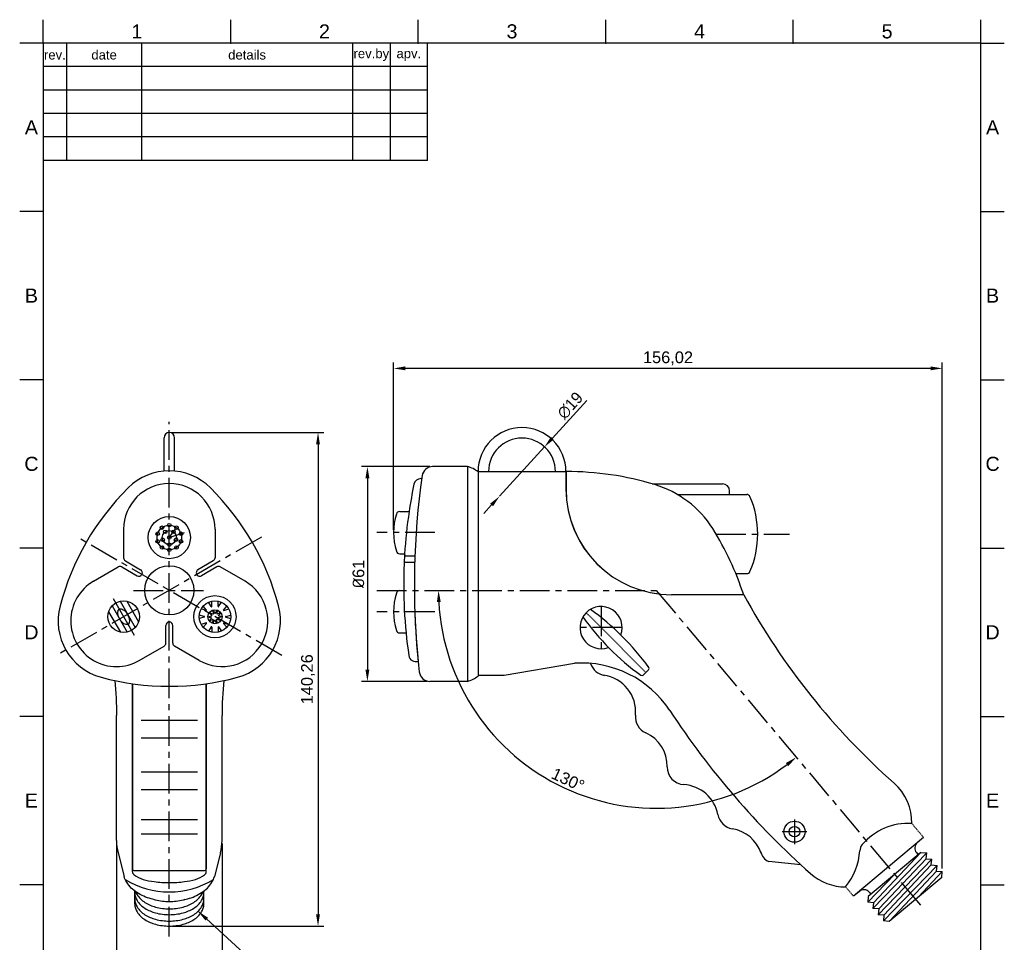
# Model space of a CAD drawing. Header units: millimetres. Extents: x 2316 to 2526, y 318 to 615.
# Tile 5 of 5: x 2316 to 2526, y 418 to 615. Entities that reach past the tile are written whole.
import ezdxf

# ---------------------------------------------------------------- set-up
doc = ezdxf.new("R2010")
doc.units = ezdxf.units.MM
doc.header["$LTSCALE"] = 0.1
doc.linetypes.add('CENTER', pattern=[0.6, 0.375, -0.075, 0.075, -0.075])
doc.linetypes.add('CENTERX2', pattern=[101.6, 63.5, -12.7, 12.7, -12.7])
doc.layers.add('1', color=7, linetype='Continuous', true_color=0xffffff)
for name, color, linetype in [('3', 3, 'Continuous'), ('CENTER', 1, 'CENTERX2'), ('DIM', 3, 'Continuous'), ('FORM', 7, 'Continuous'), ('TEXT', 2, 'Continuous')]:
    doc.layers.add(name, color=color, linetype=linetype)
doc.styles.get("Standard").update_dxf_attribs({"font": 'arial_0.ttf'})
doc.dimstyles.new('ISO-25', dxfattribs={"dimtxt": 2.5, "dimasz": 2.5, "dimexe": 1.25, "dimexo": 0.625, "dimtad": 1, "dimlfac": 1.333333, "dimtxsty": 'Standard', "dimcen": 2.5, "dimadec": 0, "dimazin": 0, "dimtfac": 1, "dimtmove": 0, "dimatfit": 3, "dimfxl": 1, "dimarcsym": 0})

# ---------------------------------------------------------------- blocks, each defined once
blk = doc.blocks.new('*D60')
at = {"layer": 'Defpoints', "color": 0, "transparency": 16777216}
for p in [(2392.42, 493.22), (2452.02, 493.22), (2452.02, 493.22), (2418.24, 461.35), (2508.75, 425.62)]:
    blk.add_point(p, dxfattribs=at)
at = {"layer": 'DIM', "color": 0, "lineweight": -2, "transparency": 16777216}
blk.add_arc((2452.02, 493.22), 46.45, 183.0844, 306.9156, dxfattribs=at)
at = {"layer": 'DIM', "color": 0, "transparency": 16777216}
for points in [[(2405.23, 490.71), (2406.06, 490.73), (2405.58, 493.22)], [(2479.66, 456.41), (2480.18, 455.76), (2481.88, 457.64)]]:
    blk.add_solid(points, dxfattribs=at)
at = {"layer": 'DIM', "color": 0, "transparency": 16777216, "insert": (2433.2, 452.85), "char_height": 2.5, "attachment_point": 5, "rotation": 335}
blk.add_mtext('130°', dxfattribs=at)
blk = doc.blocks.new('*D61')
at = {"layer": 'Defpoints', "color": 0, "transparency": 16777216}
for p in [(2396.01, 540.53), (2396.01, 505.53), (2513.03, 433.27)]:
    blk.add_point(p, dxfattribs=at)
at = {"layer": 'DIM', "color": 0, "lineweight": -2, "transparency": 16777216}
for p, q in [((2396.01, 506.15), (2396.01, 541.78)), ((2510.53, 540.53), (2398.51, 540.53)), ((2513.03, 433.9), (2513.03, 541.78))]:
    blk.add_line(p, q, dxfattribs=at)
at = {"layer": 'DIM', "color": 0, "transparency": 16777216}
for points in [[(2398.51, 540.95), (2398.51, 540.12), (2396.01, 540.53)], [(2510.53, 540.95), (2510.53, 540.12), (2513.03, 540.53)]]:
    blk.add_solid(points, dxfattribs=at)
at = {"layer": 'DIM', "color": 0, "transparency": 16777216, "insert": (2454.52, 542.66), "char_height": 2.5, "attachment_point": 5}
blk.add_mtext('156,02', dxfattribs=at)
blk = doc.blocks.new('*D62')
at = {"layer": 'Defpoints', "color": 0, "transparency": 16777216}
for p in [(2348.16, 526.85), (2348.16, 421.66), (2379.88, 421.66)]:
    blk.add_point(p, dxfattribs=at)
at = {"layer": 'DIM', "color": 0, "lineweight": -2, "transparency": 16777216}
for p, q in [((2348.79, 526.85), (2381.13, 526.85)), ((2379.88, 524.35), (2379.88, 424.16)), ((2348.79, 421.66), (2381.13, 421.66))]:
    blk.add_line(p, q, dxfattribs=at)
at = {"layer": 'DIM', "color": 0, "transparency": 16777216}
for points in [[(2379.46, 524.35), (2380.29, 524.35), (2379.88, 526.85)], [(2379.46, 424.16), (2380.29, 424.16), (2379.88, 421.66)]]:
    blk.add_solid(points, dxfattribs=at)
at = {"layer": 'DIM', "color": 0, "transparency": 16777216, "insert": (2377.75, 474.26), "char_height": 2.5, "attachment_point": 5, "rotation": 90}
blk.add_mtext('140,26', dxfattribs=at)
blk = doc.blocks.new('*D63')
at = {"layer": 'Defpoints', "color": 0, "transparency": 16777216}
for p in [(2336.91, 439.88), (2359.41, 439.88), (2359.41, 404.95)]:
    blk.add_point(p, dxfattribs=at)
at = {"layer": 'DIM', "color": 0, "lineweight": -2, "transparency": 16777216}
for p, q in [((2336.91, 439.26), (2336.91, 403.7)), ((2359.41, 439.26), (2359.41, 403.7)), ((2339.41, 404.95), (2356.91, 404.95))]:
    blk.add_line(p, q, dxfattribs=at)
at = {"layer": 'DIM', "color": 0, "transparency": 16777216}
for points in [[(2339.41, 405.37), (2339.41, 404.53), (2336.91, 404.95)], [(2356.91, 405.37), (2356.91, 404.53), (2359.41, 404.95)]]:
    blk.add_solid(points, dxfattribs=at)
at = {"layer": 'DIM', "color": 0, "transparency": 16777216, "insert": (2348.16, 406.85), "char_height": 2.5, "attachment_point": 5}
blk.add_mtext('30', dxfattribs=at)
blk = doc.blocks.new('*D64')
at = {"layer": 'Defpoints', "color": 0, "transparency": 16777216}
for p in [(2428.18, 523.8), (2418.59, 513.27)]:
    blk.add_point(p, dxfattribs=at)
at = {"layer": 'DIM', "color": 0, "lineweight": -2, "transparency": 16777216}
for p, q in [((2437.2, 533.71), (2429.86, 525.65)), ((2418.59, 513.27), (2428.18, 523.8)), ((2416.9, 511.42), (2415.22, 509.57))]:
    blk.add_line(p, q, dxfattribs=at)
at = {"layer": 'DIM', "color": 0, "transparency": 16777216}
for points in [[(2429.55, 525.93), (2430.17, 525.37), (2428.18, 523.8)], [(2416.59, 511.7), (2417.21, 511.14), (2418.59, 513.27)]]:
    blk.add_solid(points, dxfattribs=at)
at = {"layer": 'DIM', "color": 0, "transparency": 16777216, "insert": (2433.65, 532.6), "char_height": 2.5, "attachment_point": 5, "rotation": 47.6831}
blk.add_mtext('{\\fMS PGothic|b0|i0|c128|p34;∅19}', dxfattribs=at)
blk = doc.blocks.new('*D65')
at = {"layer": 'Defpoints', "color": 0, "transparency": 16777216}
for p in [(2404.32, 519.6), (2390.41, 473.82), (2403.71, 473.82)]:
    blk.add_point(p, dxfattribs=at)
at = {"layer": 'DIM', "color": 0, "lineweight": -2, "transparency": 16777216}
for p, q in [((2403.7, 519.6), (2389.16, 519.6)), ((2390.41, 517.1), (2390.41, 476.32)), ((2403.09, 473.82), (2389.16, 473.82))]:
    blk.add_line(p, q, dxfattribs=at)
at = {"layer": 'DIM', "color": 0, "transparency": 16777216}
for points in [[(2389.99, 517.1), (2390.83, 517.1), (2390.41, 519.6)], [(2389.99, 476.32), (2390.83, 476.32), (2390.41, 473.82)]]:
    blk.add_solid(points, dxfattribs=at)
at = {"layer": 'DIM', "color": 0, "transparency": 16777216, "insert": (2388.51, 496.71), "char_height": 2.5, "attachment_point": 5, "rotation": 90}
blk.add_mtext('{\\fISOCPEUR|b0|i0|c0|p34;%%C}61', dxfattribs=at)

msp = doc.modelspace()

# ---------------------------------------------------------------- linework, layer by layer
at = {"color": 7}
for p, q in [((2507.5075, 437.3076), (2507.8843, 436.8586)), ((2508.4597, 437.3396), (2509.7063, 437.2419)), ((2509.5802, 436.0142), (2509.7063, 437.2419)), ((2509.5802, 436.0142), (2510.8107, 435.9191)), ((2510.6854, 434.6872), (2510.8107, 435.9191)), ((2510.6854, 434.6872), (2511.92, 434.592)), ((2511.7955, 433.3642), (2511.92, 434.592)), ((2511.7955, 433.3642), (2513.0261, 433.2707)), ((2512.9029, 432.0444), (2513.0261, 433.2707)), ((2512.9029, 432.0444), (2501.6995, 422.6436)), ((2497.4532, 428.871), (2497.8133, 428.4419)), ((2497.2394, 427.979), (2497.1275, 426.7516)), ((2498.355, 426.6413), (2497.1275, 426.7516)), ((2498.3535, 426.6431), (2498.2428, 425.4156)), ((2499.4705, 425.3066), (2498.2428, 425.4156)), ((2499.4651, 425.3131), (2499.3547, 424.0855)), ((2500.5824, 423.9768), (2499.3547, 424.0855)), ((2500.5809, 423.9787), (2500.4718, 422.751)), ((2501.6995, 422.6436), (2500.4718, 422.751))]:
    msp.add_line(p, q, dxfattribs=at)
for radius in [9.375, 7.125]:
    msp.add_arc((2423.3829, 518.535), radius, 0, 180, dxfattribs=at)
at = {"layer": '1'}
for p, q in [((2348.1613, 504.4699), (2349.4838, 506.2902)), ((2348.1613, 504.4699), (2351.3711, 505.5128)), ((2336.1685, 491.492), (2340.6685, 483.6978))]:
    msp.add_line(p, q, dxfattribs=at)
at = {"layer": '3', "color": 7, "linetype": 'CENTER'}
for p, q in [((2506.5297, 443.5213), (2509.0292, 440.5426)), ((2492.415, 430.0059), (2494.0913, 428.0082))]:
    msp.add_line(p, q, dxfattribs=at)
at = {"layer": 'CENTER'}
for p, q in [((2348.1613, 419.4121), (2348.1613, 529.1045)), ((2367.826, 504.5733), (2324.1616, 479.3636)), ((2372.1611, 479.3636), (2328.4966, 504.5733)), ((2404.8086, 505.5254), (2392.4237, 505.5254)), ((2464.7834, 505.2225), (2480.4072, 505.2225)), ((2340.5176, 493.2199), (2355.4609, 493.2199)), ((2392.4237, 493.2199), (2452.0248, 493.2199)), ((2452.0248, 493.2199), (2508.7475, 425.6204)), ((2440.2579, 489.7754), (2440.2579, 480.7754)), ((2404.8086, 488.6504), (2392.4237, 488.6504)), ((2444.7579, 485.2754), (2435.7579, 485.2754)), ((2481.5079, 444.4004), (2481.5079, 439.1504)), ((2484.1329, 441.7754), (2478.8829, 441.7754))]:
    msp.add_line(p, q, dxfattribs=at)
at = {"layer": 'DIM', "color": 7, "linetype": 'Continuous'}
for p, q in [((2347.0363, 518.6315), (2347.0363, 525.7295)), ((2349.2863, 518.6315), (2349.2863, 525.7295)), ((2468.4472, 492.285), (2455.2579, 492.285)), ((2470.6669, 492.285), (2455.2919, 492.285)), ((2340.2863, 433.2547), (2340.2863, 473.3244)), ((2356.0363, 433.2547), (2356.0363, 473.3244)), ((2336.9113, 439.8805), (2336.9113, 466.5322)), ((2359.4113, 439.8805), (2359.4113, 466.5322)), ((2508.4597, 437.3396), (2497.2378, 427.9609)), ((2509.7063, 437.2419), (2498.2428, 425.4156)), ((2498.3443, 426.6423), (2508.4597, 437.3396)), ((2510.8107, 435.9191), (2499.3547, 424.0855)), ((2499.4646, 425.3072), (2509.5802, 436.0142)), ((2502.8299, 432.6344), (2497.1275, 426.7516)), ((2511.92, 434.592), (2500.4718, 422.751)), ((2500.5807, 423.977), (2510.6854, 434.6872)), ((2501.6995, 422.6436), (2511.7955, 433.3642)), ((2507.985, 427.9177), (2513.0261, 433.2707)), ((2340.7888, 426.3255), (2340.7888, 429.1234)), ((2355.5338, 426.3255), (2355.5338, 429.1234))]:
    msp.add_line(p, q, dxfattribs=at)
at = {"layer": 'DIM', "color": 7}
for p, q in [((2411.7579, 519.596), (2404.3201, 519.596)), ((2411.7579, 519.596), (2411.7579, 473.8185)), ((2411.7579, 519.596), (2411.7579, 512.6504)), ((2401.8111, 517.0379), (2402.0037, 517.0379)), ((2411.7579, 518.6129), (2411.7579, 474.9479)), ((2414.0079, 518.6129), (2414.0079, 474.9479)), ((2414.0079, 518.535), (2432.7579, 518.535)), ((2414.0079, 518.535), (2414.0079, 511.1504)), ((2432.7579, 518.535), (2432.7579, 514.785)), ((2432.7919, 518.535), (2432.7919, 514.785)), ((2414.0079, 515.91), (2414.0079, 478.3956)), ((2414.0079, 515.91), (2414.0079, 511.1504)), ((2451.1669, 515.91), (2466.1669, 515.91)), ((2456.4902, 513.66), (2471.3081, 513.66)), ((2467.6669, 513.66), (2467.6669, 514.41)), ((2411.7579, 511.3379), (2411.7579, 499.7129)), ((2411.7579, 511.3379), (2411.7579, 511.1504)), ((2414.0079, 511.5254), (2414.0079, 497.2754)), ((2397.305, 510.0254), (2399.3039, 510.0254)), ((2414.0079, 509.9504), (2414.0079, 501.1004)), ((2338.4113, 506.2324), (2338.4113, 500.1481)), ((2357.9113, 506.2324), (2357.9113, 500.1481)), ((2397.305, 501.0254), (2398.3511, 501.0254)), ((2398.3511, 501.0254), (2398.2398, 498.8958)), ((2398.7209, 500.5541), (2400.5391, 500.5541)), ((2332.0172, 495.1574), (2337.2863, 498.1995)), ((2338.0363, 498.1995), (2341.2911, 496.3204)), ((2338.7863, 499.4986), (2342.0411, 497.6194)), ((2357.5363, 499.4986), (2354.249, 497.6006)), ((2358.2863, 498.1995), (2354.999, 496.3016)), ((2364.3055, 495.1574), (2359.0363, 498.1995)), ((2398.6144, 499.255), (2400.4949, 499.255)), ((2414.0079, 497.2754), (2414.0079, 475.1729)), ((2468.9821, 496.785), (2471.3081, 496.785)), ((2397.305, 493.1504), (2398.155, 493.1504)), ((2335.9586, 489.9056), (2339.1897, 484.3092)), ((2337.6474, 490.8806), (2340.8785, 485.2842)), ((2339.1093, 490.8984), (2341.6249, 486.5413)), ((2356.0813, 489.0089), (2355.3944, 489.8515)), ((2357.1226, 489.7655), (2356.5335, 490.6791)), ((2357.2605, 489.8103), (2357.2001, 490.8957)), ((2358.5477, 489.8103), (2358.6081, 490.8957)), ((2358.6856, 489.7655), (2359.2747, 490.6791)), ((2359.7269, 489.0089), (2360.4138, 489.8515)), ((2335.2122, 488.6484), (2337.7278, 484.2913)), ((2355.5983, 487.6674), (2354.5474, 487.9454)), ((2355.5983, 487.5224), (2354.5474, 487.2444)), ((2355.996, 488.8916), (2354.9824, 489.2844)), ((2356.4041, 487.5949), (2357.251, 487.8071)), ((2356.4041, 487.5949), (2357.251, 487.3827)), ((2356.6906, 488.4766), (2357.251, 487.8071)), ((2356.6906, 488.4766), (2357.5004, 488.1505)), ((2356.6906, 486.7132), (2357.251, 487.3827)), ((2357.4406, 489.0215), (2357.5004, 488.1505)), ((2357.4406, 489.0215), (2357.9041, 488.2817)), ((2358.3676, 489.0215), (2357.9041, 488.2817)), ((2358.3676, 489.0215), (2358.3078, 488.1505)), ((2359.1176, 488.4766), (2358.3078, 488.1505)), ((2359.1176, 488.4766), (2358.5573, 487.8071)), ((2359.4041, 487.5949), (2358.5573, 487.8071)), ((2359.4041, 487.5949), (2358.5573, 487.3827)), ((2359.1176, 486.7132), (2358.5573, 487.3827)), ((2359.8122, 488.8916), (2360.8258, 489.2844)), ((2360.2099, 487.6674), (2361.2609, 487.9454)), ((2360.2099, 487.5224), (2361.2609, 487.2444)), ((2347.4113, 481.9616), (2347.4113, 485.7575)), ((2348.9113, 481.9616), (2348.9113, 485.7575)), ((2355.996, 486.2982), (2354.9824, 485.9054)), ((2356.0813, 486.1809), (2355.3944, 485.3383)), ((2357.1226, 485.4243), (2356.5335, 484.5107)), ((2356.6906, 486.7132), (2357.5004, 487.0393)), ((2357.2605, 485.3795), (2357.2001, 484.2941)), ((2357.4406, 486.1683), (2357.5004, 487.0393)), ((2357.4406, 486.1683), (2357.9041, 486.9081)), ((2358.3676, 486.1683), (2357.9041, 486.9081)), ((2358.3676, 486.1683), (2358.3078, 487.0393)), ((2359.1176, 486.7132), (2358.3078, 487.0393)), ((2358.5477, 485.3795), (2358.6081, 484.2941)), ((2358.6856, 485.4243), (2359.2747, 484.5107)), ((2359.7269, 486.1809), (2360.4138, 485.3383)), ((2359.8122, 486.2982), (2360.8258, 485.9054)), ((2411.7579, 485.2754), (2411.7579, 473.8185)), ((2397.305, 484.1504), (2398.655, 484.1504)), ((2341.7672, 478.2699), (2347.0363, 481.312)), ((2354.5555, 478.2699), (2349.2863, 481.312)), ((2400.7318, 478.0192), (2401.0077, 478.0192)), ((2419.5856, 475.1729), (2434.6038, 477.6771)), ((2414.0079, 475.1729), (2419.5856, 475.1729)), ((2450.3746, 476.3002), (2449.2331, 475.1587)), ((2340.2863, 473.3244), (2340.2863, 433.8581)), ((2356.0363, 473.3244), (2356.0363, 433.8581)), ((2411.7579, 473.8185), (2403.7108, 473.8185)), ((2342.1613, 465.5456), (2354.1613, 465.5456)), ((2342.1613, 461.7943), (2354.1613, 461.7943)), ((2342.1613, 454.535), (2354.1613, 454.535)), ((2342.1613, 450.7458), (2354.1613, 450.7458)), ((2342.1613, 444.3495), (2354.1613, 444.3495)), ((2342.1613, 441.3489), (2354.1613, 441.3489)), ((2509.0292, 440.5426), (2494.0913, 428.0082)), ((2509.0292, 440.5426), (2507.6924, 439.4209)), ((2337.2455, 437.2366), (2338.5412, 432.1926)), ((2359.0772, 437.2366), (2357.7815, 432.1926)), ((2482.8742, 434.685), (2476.0025, 435.4359)), ((2340.6613, 433.4831), (2355.6613, 433.4831)), ((2495.3399, 429.0559), (2494.0913, 428.0082))]:
    msp.add_line(p, q, dxfattribs=at)
at = {"layer": 'DIM', "color": 7, "linetype": 'CENTER'}
msp.add_line((2449.8038, 475.7294), (2437.0759, 488.4574), dxfattribs=at)
at = {"layer": 'DIM', "color": 7}
for points in [[(2336.5131, 473.9988, -0.02664933), (2336.9113, 466.5322)], [(2359.8096, 473.9988, 0.02664933), (2359.4113, 466.5322)], [(2340.2863, 433.2547, 0.24234599), (2340.6448, 432.5585, 0.08328575), (2342.5929, 431.6089, 0.04141272), (2344.9279, 431.1244, 0.03046344), (2348.1613, 430.9272, 0.03046344), (2351.3947, 431.1244, 0.04141272), (2353.7298, 431.6089, 0.08328575), (2355.6778, 432.5585, 0.24234599), (2356.0363, 433.2547, 0.24234599)], [(2344.8268, 427.3251, -0.00944771), (2344.2722, 427.4616, -0.07792558), (2341.267, 428.7883, -0.10717715), (2339.0695, 430.9833, -0.08042013), (2338.5412, 432.1926)], [(2351.4958, 427.3251, 0.00944771), (2352.0505, 427.4616, 0.07792558), (2355.0556, 428.7883, 0.10717715), (2357.2531, 430.9833, 0.08042013), (2357.7815, 432.1926)]]:
    msp.add_lwpolyline(points, format="xyb", dxfattribs=at)
at = {"layer": 'DIM', "color": 7, "linetype": 'Continuous'}
for points in [[(2340.7888, 428.7517, 0.14596681), (2341.2837, 427.0926, 0.10716291), (2342.9482, 425.4542, 0.07709108), (2345.2174, 424.4675, 0.06414927), (2348.1613, 424.0883, 0.06414927), (2351.1052, 424.4675, 0.07709108), (2353.3745, 425.4542, 0.10716291), (2355.0389, 427.0926, 0.14596681), (2355.5338, 428.7517, 0.14596681)], [(2340.9615, 428.9958, 0.06018564), (2341.2837, 428.3447, 0.10716291), (2342.9482, 426.7063, 0.07709108), (2345.2174, 425.7197, 0.06414927), (2348.1613, 425.3404, 0.06414927), (2351.1052, 425.7197, 0.07709108), (2353.3745, 426.7063, 0.10716291), (2355.0389, 428.3447, 0.06018564), (2355.3612, 428.9958)], [(2340.7888, 427.3857, 0.14596681), (2341.2837, 425.7266, 0.10716291), (2342.9482, 424.0882, 0.07709108), (2345.2174, 423.1016, 0.06414927), (2348.1613, 422.7223, 0.06414927), (2351.1052, 423.1016, 0.07709108), (2353.3745, 424.0882, 0.10716291), (2355.0389, 425.7266, 0.14596681), (2355.5338, 427.3857, 0.14596681)], [(2340.7888, 426.3255, 0.14596681), (2341.2837, 424.6664, 0.10716291), (2342.9482, 423.028, 0.07709108), (2345.2174, 422.0414, 0.06414927), (2348.1613, 421.6621, 0.06414927), (2351.1052, 422.0414, 0.07709108), (2353.3745, 423.028, 0.10716291), (2355.0389, 424.6664, 0.14596681), (2355.5338, 426.3255, 0.14596681)], [(2348.1613, 426.8329, -0.06414927), (2345.2174, 427.2122, -0.01259424), (2344.8268, 427.3251, -0.10716291)], [(2351.4958, 427.3251, -0.01259424), (2351.1052, 427.2122, -0.06414927), (2348.1613, 426.8329, -0.06414927)]]:
    msp.add_lwpolyline(points, format="xyb", dxfattribs=at)
at = {"layer": 'DIM', "color": 7}
for centre, radius in [((2348.1613, 504.4699), 4.5), ((2348.1613, 504.4699), 2.625), ((2346.6184, 506.5936), 0.375), ((2348.1613, 507.0949), 0.375), ((2349.7043, 506.5936), 0.375), ((2345.6648, 505.2811), 0.375), ((2345.6648, 503.6587), 0.375), ((2346.7347, 504.0064), 0.375), ((2348.1613, 504.4699), 1.5), ((2347.2797, 505.6834), 0.375), ((2348.1613, 504.4699), 0.375), ((2349.043, 505.6834), 0.375), ((2349.5879, 504.0064), 0.375), ((2350.6579, 505.2811), 0.375), ((2350.6579, 503.6587), 0.375), ((2346.6184, 502.3462), 0.375), ((2348.1613, 502.9699), 0.375), ((2348.1613, 501.8449), 0.375), ((2349.7043, 502.3462), 0.375), ((2348.1613, 493.2199), 5.25), ((2348.1613, 493.2199), 5.25), ((2357.9041, 487.5949), 4.5), ((2338.4185, 487.5949), 3.375), ((2357.9041, 487.5949), 3.375), ((2357.9041, 487.5949), 1.5), ((2481.5079, 441.7754), 2.25), ((2481.5079, 441.7754), 1.125), ((2481.5079, 441.7754), 1.125)]:
    msp.add_circle(centre, radius, dxfattribs=at)
at = {"layer": 'DIM', "color": 7, "linetype": 'Continuous'}
for centre, radius, start, end in [((2348.1613, 525.7295), 1.125, 0, 180), ((2455.2579, 514.785), 22.5, 180, 270), ((2455.2919, 514.785), 22.5, 180, 270)]:
    msp.add_arc(centre, radius, start, end, dxfattribs=at)
at = {"layer": 'DIM', "color": 7}
for centre, radius, start, end in [((2404.3201, 517.346), 2.25, 90, 171.798518), ((2410.3339, 513.9528), 5.82, 50.855994, 75.8373), ((2348.1613, 506.2324), 12.45, 45.169642, 134.830358), ((2401.8111, 515.5379), 1.5, 90, 168.266628), ((2563.8899, 494.3474), 163.4687, 171.798518, 185.702569), ((2432.9647, 454.12), 64.4152, 73.089953, 90.153757), ((2378.5226, 475.6908), 55.515, 134.830358, 165.169642), ((2348.1613, 506.2324), 9.75, 0, 180), ((2317.8001, 475.6908), 55.515, 14.830358, 45.169642), ((2503.2301, 494.4734), 105.0834, 168.266628, 171.489163), ((2445.1566, 494.2229), 22.5, 32.717668, 73.089953), ((2466.1669, 514.41), 1.5, 0, 90), ((2471.3081, 512.91), 0.75, 23.639332, 90), ((2453.745, 505.2225), 19.9219, 336.360668, 23.639332), ((2409.8829, 505.5254), 13.875, 163.39845, 196.60155), ((2397.305, 509.2754), 0.75, 90, 163.39845), ((2503.2301, 494.4734), 105.0834, 171.489163, 176.465264), ((2436.5954, 488.723), 32.6756, 28.127023, 32.717668), ((2405.4484, 470.4329), 68.7819, 18.523979, 31.512538), ((2339.1613, 500.1481), 0.75, 180, 240), ((2357.1613, 500.1481), 0.75, 300, 0), ((2397.305, 501.7754), 0.75, 196.60155, 270), ((2398.7209, 500.9291), 0.375, 176.465264, 270), ((2337.6613, 497.55), 0.75, 60, 120), ((2358.6613, 497.55), 0.75, 60, 120), ((2503.2301, 494.4734), 105.0834, 177.588014, 188.300729), ((2398.6144, 498.88), 0.375, 90, 177.588014), ((2341.6661, 496.9699), 0.75, 240, 60), ((2354.6565, 496.9699), 0.75, 120, 300), ((2471.3081, 497.535), 0.75, 270, 336.360668), ((2336.8922, 486.7136), 9.75, 120, 300), ((2359.4305, 486.7136), 9.75, 240, 60), ((2409.8829, 488.6504), 13.875, 163.39845, 196.60155), ((2397.305, 492.4004), 0.75, 90, 163.39845), ((2602.1906, 564.4064), 150, 208.738271, 228.470506), ((2336.8922, 486.7136), 12.45, 165.169642, 254.830358), ((2357.1857, 489.8061), 0.075, 212.814737, 3.185263), ((2358.6226, 489.8061), 0.075, 176.814737, 327.185263), ((2359.4305, 486.7136), 12.45, 285.169642, 14.830358), ((2440.2579, 485.2754), 4.5, 339.594876, 290.405124), ((2355.5791, 487.5949), 0.075, 284.814737, 75.185263), ((2356.0232, 488.9615), 0.075, 248.814737, 39.185263), ((2359.7851, 488.9615), 0.075, 140.814737, 291.185263), ((2360.2291, 487.5949), 0.075, 104.814737, 255.185263), ((2563.8899, 494.3474), 163.4687, 182.391806, 186.510146), ((2480.0073, 518.5597), 53.5177, 215.396226, 234.262302), ((2406.9735, 445.526), 53.5177, 35.737698, 54.603774), ((2348.1613, 485.7199), 0.75, 0, 180), ((2356.0232, 486.2283), 0.075, 320.814737, 111.185263), ((2357.1857, 485.3837), 0.075, 356.814737, 147.185263), ((2358.6226, 485.3837), 0.075, 32.814737, 183.185263), ((2359.7851, 486.2283), 0.075, 68.814737, 219.185263), ((2397.305, 484.9004), 0.75, 196.60155, 270), ((2346.6613, 481.9616), 0.75, 300, 0), ((2349.6613, 481.9616), 0.75, 180, 240), ((2400.7318, 479.5192), 1.5, 188.300729, 289.406443), ((2436.1135, 455.2278), 22.5, 33.320788, 93.847395), ((2441.5911, 478.7934), 3.75, 197.802794, 260.873775), ((2450.1094, 476.5654), 0.375, 315, 35.737698), ((2348.1613, 528.2781), 55.515, 254.830358, 285.169642), ((2403.7108, 476.0685), 2.25, 186.510146, 270), ((2410.3339, 479.4617), 5.82, 284.1627, 309.144006), ((2439.7473, 467.3156), 7.875, 354.794491, 82.595476), ((2448.9679, 475.4239), 0.375, 234.262302, 315), ((2451.3243, 466.2608), 3.75, 174.794491, 245.451762), ((2602.1906, 564.4064), 176.25, 213.320788, 228.276628), ((2446.4946, 455.6866), 7.875, 359.300901, 65.451762), ((2458.1188, 455.5448), 3.75, 179.300901, 266.615166), ((2457.4324, 443.94), 7.875, 10.721048, 86.615166), ((2495.281, 443.6923), 11.25, 359.129201, 48.470506), ((2468.8545, 446.1026), 3.75, 190.721048, 260.4676), ((2505.7741, 430.6111), 12.9323, 86.650455, 139.353998), ((2466.9293, 434.6381), 7.875, 19.017291, 80.4676), ((2347.5379, 439.8805), 10.6266, 180, 194.406452), ((2348.7848, 439.8805), 10.6266, 345.593548, 360), ((2497.6689, 437.5694), 2.25, 139.353998, 175.980159), ((2508.6566, 438.2718), 1.5, 130, 220), ((2477.2108, 438.1818), 3, 192.304324, 246.249178), ((2481.5051, 438.7053), 13.9536, 321.431683, 355.980159), ((2340.6613, 433.8581), 0.375, 180, 270), ((2355.6613, 433.8581), 0.375, 270, 0), ((2492.3774, 441.2559), 11.25, 228.276628, 270.191649), ((2348.1613, 447.0929), 18.1425, 238.751583, 301.248417), ((2496.3041, 427.9068), 1.5, 40, 130)]:
    msp.add_arc(centre, radius, start, end, dxfattribs=at)
msp.add_ellipse((2338.4185, 487.5949), major_axis=(0.9375, -1.6238), ratio=0.52, dxfattribs=at)
at = {"layer": 'FORM'}
for p, q in [((2321.2511, 609.8487), (2321.2511, 614.8487)), ((2361.2511, 609.8487), (2361.2511, 614.8487)), ((2401.2511, 609.8487), (2401.2511, 614.8487)), ((2441.2511, 609.8487), (2441.2511, 614.8487)), ((2481.2511, 609.8487), (2481.2511, 614.8487)), ((2521.2511, 609.8487), (2521.2511, 614.8487)), ((2321.2511, 609.8487), (2316.2511, 609.8487)), ((2521.2511, 609.8487), (2321.2511, 609.8487)), ((2321.2511, 609.8487), (2321.2511, 322.8487)), ((2321.2511, 609.8487), (2321.2511, 584.8487)), ((2326.2511, 609.8487), (2326.2511, 584.8487)), ((2342.2511, 609.8487), (2342.2511, 584.8487)), ((2387.2511, 609.8487), (2387.2511, 584.8487)), ((2395.2511, 609.8487), (2395.2511, 584.8487)), ((2403.2511, 584.8487), (2403.2511, 609.8487)), ((2521.2511, 322.8487), (2521.2511, 609.8487)), ((2521.2511, 609.8487), (2526.2511, 609.8487)), ((2403.2511, 604.8487), (2321.2511, 604.8487)), ((2403.2511, 599.8487), (2321.2511, 599.8487)), ((2403.2511, 594.8487), (2321.2511, 594.8487)), ((2403.2511, 589.8487), (2321.2511, 589.8487)), ((2403.2511, 584.8487), (2321.2511, 584.8487)), ((2321.2511, 573.9737), (2316.2511, 573.9737)), ((2521.2511, 573.9737), (2526.2511, 573.9737)), ((2321.2511, 538.0987), (2316.2511, 538.0987)), ((2521.2511, 538.0987), (2526.2511, 538.0987)), ((2321.2511, 502.2237), (2316.2511, 502.2237)), ((2521.2511, 502.2237), (2526.2511, 502.2237)), ((2321.2511, 466.3487), (2316.2511, 466.3487)), ((2521.2511, 466.3487), (2526.2511, 466.3487)), ((2321.2511, 430.4737), (2316.2511, 430.4737)), ((2521.2511, 430.4737), (2526.2511, 430.4737))]:
    msp.add_line(p, q, dxfattribs=at)
for p in [(2361.2511, 609.8487), (2401.2511, 609.8487), (2441.2511, 609.8487), (2481.2511, 609.8487), (2321.2511, 573.9737), (2321.2511, 538.0987), (2321.2511, 502.2237), (2321.2511, 466.3487), (2321.2511, 430.4737)]:
    msp.add_point(p, dxfattribs=at)

# ---------------------------------------------------------------- texts
at = {"layer": 'FORM', "char_height": 3, "attachment_point": 5}
for s, width, insert in [('1', 40, (2341.2511, 612.3487)), ('2', 40, (2381.2511, 612.3487)), ('3', 40, (2421.2511, 612.3487)), ('4', 40, (2461.2511, 612.3487)), ('5', 40, (2501.2511, 612.3487)), ('A', 5, (2318.7511, 591.9112)), ('A', 5, (2523.7511, 591.9112)), ('B', 5, (2318.7511, 556.0362)), ('B', 5, (2523.7511, 556.0362)), ('C', 5, (2318.7511, 520.1612)), ('C', 5, (2523.7511, 520.1612)), ('D', 5, (2318.7511, 484.2862)), ('D', 5, (2523.7511, 484.2862)), ('E', 5, (2318.7511, 448.4112)), ('E', 5, (2523.7511, 448.4112))]:
    msp.add_mtext_dynamic_manual_height_columns(s, width=width, gutter_width=12.5, heights=[0], dxfattribs=dict(at, insert=insert))
at = {"layer": 'TEXT', "char_height": 2, "attachment_point": 5}
for s, width, insert in [('rev.', 5, (2323.7511, 607.3487)), ('date', 16, (2334.2511, 607.3487)), ('details', 45, (2364.7511, 607.3487)), ('rev.by', 8, (2391.2511, 607.3487)), ('apv.', 8, (2399.2511, 607.3487))]:
    msp.add_mtext_dynamic_manual_height_columns(s, width=width, gutter_width=12.5, heights=[0], dxfattribs=dict(at, insert=insert))

# ---------------------------------------------------------------- dimensions: what is measured, and where the dimension line sits
at = {"layer": 'DIM'}
for base, p1, p2, picture, middle in [((2396.0079, 540.5343), (2513.0261, 433.2707), (2396.0079, 505.5254), '*D61', (2454.517, 542.6617)), ((2359.4113, 404.9492), (2336.9113, 439.8805), (2359.4113, 439.8805), '*D63', (2348.1613, 406.8515))]:
    dim = msp.add_linear_dim(base=base, p1=p1, p2=p2, dimstyle='ISO-25', dxfattribs=at)
    dim.commit()
    dim.dimension.update_dxf_attribs({"geometry": picture, "text_midpoint": middle})
dim = msp.add_diameter_dim_2p(p1=(2418.5861, 513.2665), p2=(2428.1797, 523.8035), text='{\\fMS PGothic|b0|i0|c128|p34;<>}', dimstyle='ISO-25', dxfattribs=at)
dim.commit()
dim.dimension.update_dxf_attribs({"geometry": '*D64', "text_midpoint": (2435.0376, 531.3358), "dimtype": 163})
dim = msp.add_linear_dim(base=(2379.8779, 421.6621), p1=(2348.1613, 526.8545), p2=(2348.1613, 421.6621), angle=90, dimstyle='ISO-25', dxfattribs=at)
dim.commit()
dim.dimension.update_dxf_attribs({"geometry": '*D62', "text_midpoint": (2377.7506, 474.2583)})
dim = msp.add_linear_dim(base=(2390.4111, 473.8185), p1=(2404.3201, 519.596), p2=(2403.7108, 473.8185), angle=90, text='{\\fISOCPEUR|b0|i0|c0|p34;%%C}61', dimstyle='ISO-25', dxfattribs=at)
dim.commit()
dim.dimension.update_dxf_attribs({"geometry": '*D65', "text_midpoint": (2388.5096, 496.7073)})
dim = msp.add_angular_dim_2l(base=(2418.241, 461.3466), line1=((2452.0248, 493.2199), (2508.7475, 425.6204)), line2=((2392.4237, 493.2199), (2452.0248, 493.2199)), dimstyle='ISO-25', dxfattribs=at)
dim.commit()
dim.dimension.update_dxf_attribs({"geometry": '*D60', "text_midpoint": (2433.1997, 452.8494)})

# ---------------------------------------------------------------- leaders
at = {"layer": 'DIM', "annotation_type": 0, "has_hookline": 1, "hookline_direction": 0, "text_width": 17.355}
msp.add_leader([(2354.2945, 424.8182), (2367.4126, 412.8673), (2369.9126, 412.8673)], dimstyle='ISO-25', dxfattribs=at)

doc.saveas('drawing.dxf')
